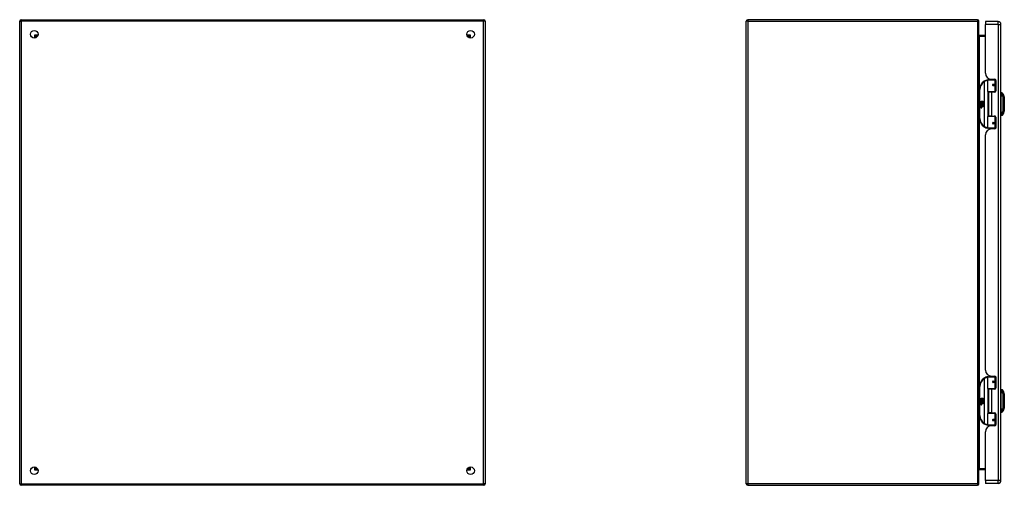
# Model space of a CAD drawing. Header units: inches. Extents: x 18 to 168, y 13 to 112.
# Tile 2 of 7: x 18 to 69, y 51 to 75. Entities that reach past the tile are written whole.
import ezdxf

# ---------------------------------------------------------------- set-up
doc = ezdxf.new("R2010")
doc.units = ezdxf.units.IN
doc.header["$MEASUREMENT"] = 0
doc.layers.add('Visible Edges(ANSI)', color=7, linetype='Continuous', lineweight=25)
doc.layers.add('Visible Tangent Edges(ANSI)', color=7, linetype='Continuous', lineweight=25)

msp = doc.modelspace()

# ---------------------------------------------------------------- linework, layer by layer
at = {"layer": 'Visible Edges(ANSI)'}
for p, q in [((18.31, 51.092), (18.31, 74.924)), ((18.394, 75.008), (42.226, 75.008)), ((42.31, 74.924), (42.31, 51.092)), ((55.771, 51.092), (55.771, 74.924)), ((67.687, 75.008), (55.855, 75.008)), ((67.771, 51.092), (67.771, 74.924)), ((68.105, 74.91), (68.105, 74.764)), ((68.759, 74.91), (68.105, 74.91)), ((68.105, 72.253), (68.105, 74.764)), ((68.905, 51.253), (68.905, 74.764)), ((19.217, 74.142), (19.207, 74.142)), ((41.413, 74.142), (41.403, 74.142)), ((68.105, 74.195), (67.802, 74.195)), ((19.176, 74.111), (19.176, 74.102)), ((41.444, 74.111), (41.444, 74.102)), ((68.226, 71.305), (68.226, 71.89)), ((68.245, 71.91), (68.575, 71.91)), ((68.35, 71.948), (68.35, 71.91)), ((68.417, 71.941), (68.583, 71.941)), ((68.476, 71.941), (68.476, 71.91)), ((68.493, 71.665), (68.493, 71.663)), ((68.498, 71.664), (68.493, 71.664)), ((68.585, 71.666), (68.498, 71.666)), ((68.498, 71.622), (68.585, 71.622)), ((68.5, 71.664), (68.5, 71.666)), ((68.501, 71.625), (68.501, 71.622)), ((68.634, 71.91), (68.575, 71.91)), ((68.585, 71.666), (68.642, 71.666)), ((68.642, 71.622), (68.585, 71.622)), ((68.634, 71.91), (68.635, 71.91)), ((68.642, 71.882), (68.642, 71.334)), ((67.801, 71.41), (67.801, 69.91)), ((68.579, 71.29), (68.241, 71.29)), ((68.413, 71.275), (68.26, 71.275)), ((68.26, 71.275), (68.26, 70.044)), ((68.318, 71.29), (68.318, 71.275)), ((68.583, 71.275), (68.413, 71.275)), ((68.509, 71.29), (68.509, 71.275)), ((68.579, 71.29), (68.622, 71.29)), ((68.921, 71.182), (68.921, 71.25)), ((68.921, 71.182), (68.921, 71.071)), ((69.013, 71.176), (69.075, 71.017)), ((67.841, 70.738), (67.889, 70.713)), ((67.887, 70.694), (67.841, 70.738)), ((67.855, 70.614), (67.883, 70.59)), ((67.855, 70.598), (67.855, 70.614)), ((67.875, 70.585), (67.855, 70.598)), ((67.855, 70.575), (67.875, 70.582)), ((67.855, 70.559), (67.855, 70.575)), ((67.883, 70.572), (67.855, 70.559)), ((67.867, 70.62), (67.858, 70.62)), ((67.873, 70.692), (67.887, 70.694)), ((67.917, 70.66), (67.873, 70.692)), ((67.875, 70.582), (67.875, 70.585)), ((67.879, 70.613), (67.879, 70.65)), ((67.883, 70.59), (67.91, 70.604)), ((67.91, 70.548), (67.883, 70.572)), ((67.888, 70.648), (67.888, 70.624)), ((67.889, 70.81), (67.921, 70.81)), ((67.889, 70.713), (67.889, 70.81)), ((67.91, 70.587), (67.891, 70.58)), ((67.891, 70.58), (67.891, 70.578)), ((67.891, 70.578), (67.91, 70.564)), ((67.892, 70.711), (67.921, 70.696)), ((67.921, 70.711), (67.892, 70.711)), ((67.895, 70.578), (67.913, 70.585)), ((67.994, 70.578), (67.895, 70.578)), ((67.902, 70.573), (67.994, 70.573)), ((67.913, 70.566), (67.902, 70.573)), ((67.905, 70.653), (67.917, 70.66)), ((67.91, 70.604), (67.91, 70.587)), ((67.921, 70.696), (67.911, 70.694)), ((67.911, 70.694), (67.939, 70.674)), ((67.943, 70.644), (67.913, 70.623)), ((67.913, 70.608), (67.992, 70.608)), ((67.913, 70.585), (67.913, 70.608)), ((67.913, 70.544), (67.913, 70.566)), ((67.921, 70.81), (67.921, 70.711)), ((67.925, 70.81), (67.957, 70.81)), ((67.925, 70.711), (67.925, 70.81)), ((67.957, 70.711), (67.925, 70.711)), ((67.939, 70.674), (67.993, 70.711)), ((67.992, 70.608), (67.943, 70.644)), ((67.957, 70.81), (67.957, 70.711)), ((67.961, 70.711), (67.961, 70.81)), ((67.961, 70.81), (67.994, 70.81)), ((67.993, 70.711), (67.961, 70.711)), ((67.994, 70.676), (67.967, 70.658)), ((67.967, 70.658), (67.994, 70.644)), ((67.994, 70.81), (67.994, 70.676)), ((67.994, 70.644), (67.994, 70.578)), ((67.994, 70.573), (67.994, 70.544)), ((68.921, 70.248), (68.921, 71.071)), ((67.855, 70.552), (67.91, 70.542)), ((67.855, 70.539), (67.855, 70.552)), ((67.878, 70.535), (67.855, 70.539)), ((67.855, 70.518), (67.89, 70.512)), ((67.855, 70.505), (67.855, 70.518)), ((67.878, 70.501), (67.855, 70.505)), ((67.855, 70.484), (67.89, 70.478)), ((67.855, 70.471), (67.855, 70.484)), ((67.89, 70.464), (67.855, 70.471)), ((67.9, 70.532), (67.9, 70.529)), ((67.91, 70.531), (67.9, 70.532)), ((67.907, 70.528), (67.913, 70.527)), ((67.91, 70.564), (67.91, 70.548)), ((67.91, 70.542), (67.91, 70.531)), ((67.994, 70.544), (67.913, 70.544)), ((67.913, 70.539), (67.994, 70.539)), ((67.913, 70.527), (67.913, 70.539)), ((67.994, 70.51), (67.914, 70.51)), ((67.994, 70.539), (67.994, 70.51)), ((68.921, 70.248), (68.921, 70.137)), ((68.921, 70.069), (68.921, 70.137)), ((69.075, 70.303), (69.013, 70.143)), ((68.226, 69.429), (68.226, 70.014)), ((68.241, 70.03), (68.579, 70.03)), ((68.413, 70.044), (68.26, 70.044)), ((68.318, 70.03), (68.318, 70.044)), ((68.413, 70.044), (68.583, 70.044)), ((68.493, 69.654), (68.493, 69.656)), ((68.493, 69.656), (68.498, 69.656)), ((68.585, 69.697), (68.498, 69.697)), ((68.498, 69.654), (68.585, 69.654)), ((68.5, 69.656), (68.5, 69.654)), ((68.501, 69.695), (68.501, 69.697)), ((68.509, 70.03), (68.509, 70.044)), ((68.622, 70.03), (68.579, 70.03)), ((68.585, 69.697), (68.642, 69.697)), ((68.642, 69.654), (68.585, 69.654)), ((68.642, 69.985), (68.642, 69.438)), ((68.105, 56.95), (68.105, 69.067)), ((68.575, 69.41), (68.245, 69.41)), ((68.35, 69.371), (68.35, 69.41)), ((68.583, 69.379), (68.417, 69.379)), ((68.476, 69.379), (68.476, 69.41)), ((68.575, 69.41), (68.634, 69.41)), ((68.635, 69.41), (68.634, 69.41)), ((68.226, 56.002), (68.226, 56.587)), ((68.245, 56.607), (68.575, 56.607)), ((68.35, 56.645), (68.35, 56.607)), ((68.417, 56.638), (68.583, 56.638)), ((68.476, 56.638), (68.476, 56.607)), ((68.493, 56.362), (68.493, 56.36)), ((68.498, 56.361), (68.493, 56.361)), ((68.585, 56.363), (68.498, 56.363)), ((68.5, 56.361), (68.5, 56.363)), ((68.634, 56.607), (68.575, 56.607)), ((68.585, 56.363), (68.642, 56.363)), ((68.634, 56.607), (68.635, 56.607)), ((68.642, 56.579), (68.642, 56.031)), ((67.801, 56.107), (67.801, 54.607)), ((68.579, 55.987), (68.241, 55.987)), ((68.413, 55.972), (68.26, 55.972)), ((68.26, 55.972), (68.26, 54.741)), ((68.318, 55.987), (68.318, 55.972)), ((68.583, 55.972), (68.413, 55.972)), ((68.498, 56.319), (68.585, 56.319)), ((68.501, 56.322), (68.501, 56.319)), ((68.509, 55.987), (68.509, 55.972)), ((68.579, 55.987), (68.622, 55.987)), ((68.642, 56.319), (68.585, 56.319)), ((68.921, 55.879), (68.921, 55.947)), ((68.921, 55.879), (68.921, 55.768)), ((69.013, 55.873), (69.075, 55.714)), ((67.841, 55.435), (67.889, 55.41)), ((67.887, 55.391), (67.841, 55.435)), ((67.873, 55.389), (67.887, 55.391)), ((67.917, 55.357), (67.873, 55.389)), ((67.879, 55.31), (67.879, 55.347)), ((67.888, 55.345), (67.888, 55.321)), ((67.889, 55.507), (67.921, 55.507)), ((67.889, 55.41), (67.889, 55.507)), ((67.892, 55.408), (67.921, 55.393)), ((67.921, 55.408), (67.892, 55.408)), ((67.905, 55.35), (67.917, 55.357)), ((67.921, 55.393), (67.911, 55.391)), ((67.911, 55.391), (67.939, 55.371)), ((67.943, 55.341), (67.913, 55.32)), ((67.921, 55.507), (67.921, 55.408)), ((67.925, 55.507), (67.957, 55.507)), ((67.925, 55.408), (67.925, 55.507)), ((67.957, 55.408), (67.925, 55.408)), ((67.939, 55.371), (67.993, 55.408)), ((67.992, 55.305), (67.943, 55.341)), ((67.957, 55.507), (67.957, 55.408)), ((67.961, 55.408), (67.961, 55.507)), ((67.961, 55.507), (67.994, 55.507)), ((67.993, 55.408), (67.961, 55.408)), ((67.994, 55.373), (67.967, 55.355)), ((67.967, 55.355), (67.994, 55.341)), ((67.994, 55.507), (67.994, 55.373)), ((67.994, 55.341), (67.994, 55.275)), ((68.921, 54.945), (68.921, 55.768)), ((67.855, 55.311), (67.883, 55.287)), ((67.855, 55.295), (67.855, 55.311)), ((67.875, 55.282), (67.855, 55.295)), ((67.855, 55.272), (67.875, 55.279)), ((67.855, 55.256), (67.855, 55.272)), ((67.883, 55.269), (67.855, 55.256)), ((67.855, 55.249), (67.91, 55.239)), ((67.855, 55.236), (67.855, 55.249)), ((67.878, 55.232), (67.855, 55.236)), ((67.855, 55.215), (67.89, 55.209)), ((67.855, 55.202), (67.855, 55.215)), ((67.878, 55.198), (67.855, 55.202)), ((67.855, 55.181), (67.89, 55.175)), ((67.855, 55.168), (67.855, 55.181)), ((67.89, 55.161), (67.855, 55.168)), ((67.867, 55.317), (67.858, 55.317)), ((67.875, 55.279), (67.875, 55.282)), ((67.883, 55.287), (67.91, 55.301)), ((67.91, 55.245), (67.883, 55.269)), ((67.91, 55.284), (67.891, 55.277)), ((67.891, 55.277), (67.891, 55.275)), ((67.891, 55.275), (67.91, 55.261)), ((67.895, 55.275), (67.913, 55.282)), ((67.994, 55.275), (67.895, 55.275)), ((67.9, 55.229), (67.9, 55.226)), ((67.91, 55.228), (67.9, 55.229)), ((67.902, 55.27), (67.994, 55.27)), ((67.913, 55.263), (67.902, 55.27)), ((67.907, 55.225), (67.913, 55.224)), ((67.91, 55.301), (67.91, 55.284)), ((67.91, 55.261), (67.91, 55.245)), ((67.91, 55.239), (67.91, 55.228)), ((67.913, 55.305), (67.992, 55.305)), ((67.913, 55.282), (67.913, 55.305)), ((67.913, 55.241), (67.913, 55.263)), ((67.994, 55.241), (67.913, 55.241)), ((67.913, 55.236), (67.994, 55.236)), ((67.913, 55.224), (67.913, 55.236)), ((67.994, 55.207), (67.914, 55.207)), ((67.994, 55.27), (67.994, 55.241)), ((67.994, 55.236), (67.994, 55.207)), ((68.921, 54.945), (68.921, 54.834)), ((68.921, 54.766), (68.921, 54.834)), ((69.075, 55), (69.013, 54.84)), ((68.226, 54.126), (68.226, 54.711)), ((68.241, 54.727), (68.579, 54.727)), ((68.413, 54.741), (68.26, 54.741)), ((68.318, 54.727), (68.318, 54.741)), ((68.413, 54.741), (68.583, 54.741)), ((68.493, 54.351), (68.493, 54.353)), ((68.493, 54.353), (68.498, 54.353)), ((68.585, 54.394), (68.498, 54.394)), ((68.498, 54.351), (68.585, 54.351)), ((68.5, 54.353), (68.5, 54.351)), ((68.501, 54.392), (68.501, 54.394)), ((68.509, 54.727), (68.509, 54.741)), ((68.622, 54.727), (68.579, 54.727)), ((68.585, 54.394), (68.642, 54.394)), ((68.642, 54.351), (68.585, 54.351)), ((68.642, 54.682), (68.642, 54.135)), ((68.575, 54.107), (68.245, 54.107)), ((68.35, 54.068), (68.35, 54.107)), ((68.583, 54.076), (68.417, 54.076)), ((68.476, 54.076), (68.476, 54.107)), ((68.575, 54.107), (68.634, 54.107)), ((68.635, 54.107), (68.634, 54.107)), ((68.105, 51.253), (68.105, 53.764)), ((19.176, 51.915), (19.176, 51.905)), ((19.207, 51.874), (19.217, 51.874)), ((41.403, 51.874), (41.413, 51.874)), ((41.444, 51.915), (41.444, 51.905)), ((67.802, 51.821), (68.105, 51.821)), ((42.226, 51.008), (18.394, 51.008)), ((55.855, 51.008), (67.687, 51.008)), ((68.105, 51.253), (68.105, 51.107)), ((68.759, 51.107), (68.105, 51.107))]:
    msp.add_line(p, q, dxfattribs=at)
at = {"layer": 'Visible Edges(ANSI)', "flags": 128}
for points in [[(68.233, 71.905), (68.232, 71.905), (68.232, 71.905), (68.232, 71.905), (68.232, 71.905), (68.231, 71.905), (68.231, 71.905), (68.231, 71.905), (68.231, 71.905), (68.23, 71.905), (68.23, 71.905), (68.23, 71.905), (68.23, 71.905), (68.229, 71.905), (68.229, 71.905), (68.229, 71.905), (68.229, 71.905), (68.228, 71.904), (68.228, 71.904), (68.228, 71.904), (68.228, 71.904), (68.227, 71.904), (68.227, 71.904), (68.227, 71.904), (68.227, 71.904)], [(68.498, 71.622), (68.495, 71.622), (68.493, 71.623), (68.49, 71.624), (68.487, 71.625), (68.485, 71.626), (68.483, 71.628), (68.481, 71.63), (68.479, 71.633), (68.478, 71.635), (68.477, 71.638), (68.476, 71.641), (68.476, 71.644), (68.476, 71.647), (68.477, 71.65), (68.478, 71.653), (68.479, 71.655), (68.481, 71.658), (68.483, 71.66), (68.485, 71.662), (68.487, 71.663), (68.49, 71.664), (68.493, 71.665), (68.495, 71.665), (68.498, 71.666)], [(68.545, 71.275), (68.548, 71.276), (68.551, 71.278), (68.554, 71.279), (68.557, 71.28), (68.56, 71.281), (68.563, 71.282), (68.566, 71.282), (68.569, 71.283), (68.572, 71.284), (68.575, 71.285), (68.578, 71.285), (68.582, 71.286), (68.585, 71.287), (68.588, 71.287), (68.591, 71.288), (68.594, 71.288), (68.597, 71.288), (68.6, 71.289), (68.603, 71.289), (68.606, 71.289), (68.61, 71.289), (68.613, 71.29), (68.616, 71.29), (68.619, 71.29)], [(69.076, 70.305), (69.076, 70.305), (69.076, 70.306), (69.076, 70.308), (69.076, 70.311), (69.076, 70.315), (69.076, 70.32), (69.076, 70.325), (69.076, 70.332), (69.076, 70.339), (69.076, 70.347), (69.076, 70.355), (69.076, 70.364), (69.076, 70.374), (69.076, 70.385), (69.076, 70.396), (69.076, 70.408), (69.076, 70.421), (69.076, 70.434), (69.076, 70.448), (69.076, 70.462), (69.076, 70.477), (69.076, 70.492), (69.076, 70.507), (69.076, 70.523), (69.076, 70.54), (69.076, 70.556), (69.076, 70.573), (69.076, 70.59), (69.076, 70.607), (69.076, 70.625), (69.076, 70.642), (69.076, 70.66), (69.076, 70.677), (69.076, 70.695), (69.076, 70.712), (69.076, 70.729), (69.076, 70.746), (69.076, 70.763), (69.076, 70.779), (69.076, 70.796), (69.076, 70.812), (69.076, 70.827), (69.076, 70.843), (69.076, 70.857), (69.076, 70.872), (69.076, 70.885), (69.076, 70.898), (69.076, 70.911), (69.076, 70.923), (69.076, 70.934), (69.076, 70.945), (69.076, 70.955), (69.076, 70.964), (69.076, 70.973), (69.076, 70.981), (69.076, 70.988), (69.076, 70.994), (69.076, 71), (69.076, 71.004), (69.076, 71.008), (69.076, 71.011), (69.076, 71.013), (69.076, 71.014), (69.076, 71.015)], [(68.498, 69.654), (68.495, 69.654), (68.493, 69.654), (68.49, 69.655), (68.487, 69.656), (68.485, 69.658), (68.483, 69.66), (68.481, 69.662), (68.479, 69.664), (68.478, 69.667), (68.477, 69.67), (68.476, 69.673), (68.476, 69.676), (68.476, 69.678), (68.477, 69.681), (68.478, 69.684), (68.479, 69.687), (68.481, 69.689), (68.483, 69.691), (68.485, 69.693), (68.487, 69.694), (68.49, 69.696), (68.493, 69.696), (68.495, 69.697), (68.498, 69.697)], [(68.619, 70.03), (68.616, 70.03), (68.613, 70.03), (68.61, 70.03), (68.606, 70.03), (68.603, 70.03), (68.6, 70.031), (68.597, 70.031), (68.594, 70.031), (68.591, 70.032), (68.588, 70.032), (68.585, 70.033), (68.582, 70.033), (68.578, 70.034), (68.575, 70.035), (68.572, 70.035), (68.569, 70.036), (68.566, 70.037), (68.563, 70.038), (68.56, 70.039), (68.557, 70.04), (68.554, 70.041), (68.551, 70.042), (68.548, 70.043), (68.545, 70.044)], [(68.227, 69.415), (68.227, 69.415), (68.227, 69.415), (68.227, 69.415), (68.228, 69.415), (68.228, 69.415), (68.228, 69.415), (68.228, 69.415), (68.229, 69.415), (68.229, 69.415), (68.229, 69.415), (68.229, 69.415), (68.23, 69.415), (68.23, 69.415), (68.23, 69.415), (68.23, 69.415), (68.231, 69.415), (68.231, 69.415), (68.231, 69.415), (68.231, 69.415), (68.232, 69.415), (68.232, 69.414), (68.232, 69.414), (68.232, 69.414), (68.233, 69.414)], [(68.233, 56.602), (68.232, 56.602), (68.232, 56.602), (68.232, 56.602), (68.232, 56.602), (68.231, 56.602), (68.231, 56.602), (68.231, 56.602), (68.231, 56.602), (68.23, 56.602), (68.23, 56.602), (68.23, 56.602), (68.23, 56.602), (68.229, 56.602), (68.229, 56.602), (68.229, 56.602), (68.229, 56.602), (68.228, 56.601), (68.228, 56.601), (68.228, 56.601), (68.228, 56.601), (68.227, 56.601), (68.227, 56.601), (68.227, 56.601), (68.227, 56.601)], [(68.498, 56.319), (68.495, 56.319), (68.493, 56.32), (68.49, 56.321), (68.487, 56.322), (68.485, 56.323), (68.483, 56.325), (68.481, 56.327), (68.479, 56.33), (68.478, 56.332), (68.477, 56.335), (68.476, 56.338), (68.476, 56.341), (68.476, 56.344), (68.477, 56.347), (68.478, 56.35), (68.479, 56.352), (68.481, 56.355), (68.483, 56.357), (68.485, 56.359), (68.487, 56.36), (68.49, 56.361), (68.493, 56.362), (68.495, 56.362), (68.498, 56.363)], [(68.545, 55.972), (68.548, 55.973), (68.551, 55.975), (68.554, 55.976), (68.557, 55.977), (68.56, 55.978), (68.563, 55.979), (68.566, 55.979), (68.569, 55.98), (68.572, 55.981), (68.575, 55.982), (68.578, 55.982), (68.582, 55.983), (68.585, 55.984), (68.588, 55.984), (68.591, 55.985), (68.594, 55.985), (68.597, 55.985), (68.6, 55.986), (68.603, 55.986), (68.606, 55.986), (68.61, 55.986), (68.613, 55.987), (68.616, 55.987), (68.619, 55.987)], [(69.076, 55.002), (69.076, 55.002), (69.076, 55.003), (69.076, 55.005), (69.076, 55.008), (69.076, 55.012), (69.076, 55.017), (69.076, 55.022), (69.076, 55.029), (69.076, 55.036), (69.076, 55.044), (69.076, 55.052), (69.076, 55.061), (69.076, 55.071), (69.076, 55.082), (69.076, 55.093), (69.076, 55.105), (69.076, 55.118), (69.076, 55.131), (69.076, 55.145), (69.076, 55.159), (69.076, 55.174), (69.076, 55.189), (69.076, 55.204), (69.076, 55.22), (69.076, 55.237), (69.076, 55.253), (69.076, 55.27), (69.076, 55.287), (69.076, 55.304), (69.076, 55.322), (69.076, 55.339), (69.076, 55.357), (69.076, 55.374), (69.076, 55.392), (69.076, 55.409), (69.076, 55.426), (69.076, 55.443), (69.076, 55.46), (69.076, 55.476), (69.076, 55.493), (69.076, 55.509), (69.076, 55.524), (69.076, 55.54), (69.076, 55.554), (69.076, 55.569), (69.076, 55.582), (69.076, 55.595), (69.076, 55.608), (69.076, 55.62), (69.076, 55.631), (69.076, 55.642), (69.076, 55.652), (69.076, 55.661), (69.076, 55.67), (69.076, 55.678), (69.076, 55.685), (69.076, 55.691), (69.076, 55.697), (69.076, 55.701), (69.076, 55.705), (69.076, 55.708), (69.076, 55.71), (69.076, 55.711), (69.076, 55.712)], [(68.498, 54.351), (68.495, 54.351), (68.493, 54.351), (68.49, 54.352), (68.487, 54.353), (68.485, 54.355), (68.483, 54.357), (68.481, 54.359), (68.479, 54.361), (68.478, 54.364), (68.477, 54.367), (68.476, 54.37), (68.476, 54.373), (68.476, 54.375), (68.477, 54.378), (68.478, 54.381), (68.479, 54.384), (68.481, 54.386), (68.483, 54.388), (68.485, 54.39), (68.487, 54.391), (68.49, 54.393), (68.493, 54.393), (68.495, 54.394), (68.498, 54.394)], [(68.619, 54.727), (68.616, 54.727), (68.613, 54.727), (68.61, 54.727), (68.606, 54.727), (68.603, 54.727), (68.6, 54.728), (68.597, 54.728), (68.594, 54.728), (68.591, 54.729), (68.588, 54.729), (68.585, 54.73), (68.582, 54.73), (68.578, 54.731), (68.575, 54.732), (68.572, 54.732), (68.569, 54.733), (68.566, 54.734), (68.563, 54.735), (68.56, 54.736), (68.557, 54.737), (68.554, 54.738), (68.551, 54.739), (68.548, 54.74), (68.545, 54.741)], [(68.227, 54.112), (68.227, 54.112), (68.227, 54.112), (68.227, 54.112), (68.228, 54.112), (68.228, 54.112), (68.228, 54.112), (68.228, 54.112), (68.229, 54.112), (68.229, 54.112), (68.229, 54.112), (68.229, 54.112), (68.23, 54.112), (68.23, 54.112), (68.23, 54.112), (68.23, 54.112), (68.231, 54.112), (68.231, 54.112), (68.231, 54.112), (68.231, 54.112), (68.232, 54.112), (68.232, 54.111), (68.232, 54.111), (68.232, 54.111), (68.233, 54.111)]]:
    msp.add_lwpolyline(points, dxfattribs=at)
at = {"layer": 'Visible Edges(ANSI)'}
for centre, radius in [((19.06, 74.258), 0.195), ((41.56, 74.258), 0.195), ((68.498, 71.644), 0.0197), ((68.498, 69.675), 0.0197), ((68.498, 56.341), 0.0197), ((68.498, 54.372), 0.0197), ((19.06, 51.758), 0.195), ((41.56, 51.758), 0.195)]:
    msp.add_circle(centre, radius, dxfattribs=at)
for centre, radius, start, end in [((18.394, 74.924), 0.084, 90, 180), ((42.226, 74.924), 0.084, 0, 90), ((55.855, 74.924), 0.084, 90, 180), ((67.687, 74.924), 0.084, 0, 90), ((68.759, 74.764), 0.146, 0, 90), ((19.207, 74.111), 0.031, 90, 180), ((41.413, 74.111), 0.031, 0, 90), ((67.802, 74.226), 0.031, 180, 270), ((68.417, 72.253), 0.312, 180, 270), ((68.301, 71.41), 0.5, 122.2377, 180), ((68.301, 71.41), 0.5, 98.5081, 122.2377), ((68.245, 71.89), 0.0197, 90, 180), ((68.498, 71.644), 0.0217, 279.147, 90), ((68.583, 71.882), 0.0591, 0, 90), ((68.241, 71.305), 0.0157, 180, 270), ((68.583, 71.334), 0.0591, 270, 0), ((68.929, 71.191), 0.0394, 101.537, 126.8699), ((68.903, 71.134), 0.118, 21.2505, 81.3991), ((67.916, 70.638), 0.0607, 171.5605, 197.3343), ((67.875, 70.644), 0.0197, 86.5646, 171.5605), ((67.895, 70.632), 0.0307, 154.6784, 202.5609), ((67.876, 70.641), 0.0096, 73.5261, 154.6784), ((67.874, 70.624), 0.0398, 44.1684, 86.5646), ((67.89, 70.639), 0.0282, 246.1555, 293.8445), ((67.886, 70.632), 0.0168, 19.3797, 82.9975), ((67.893, 70.633), 0.00955, 241.4547, 321.1652), ((67.891, 70.634), 0.0109, 321.1652, 19.3797), ((67.896, 70.627), 0.0152, 293.8445, 355.0802), ((67.881, 70.631), 0.0299, 350.4085, 44.1684), ((67.881, 70.631), 0.033, 347.079, 43.1785), ((69.071, 71.015), 0.00492, 0.2088, 21.2505), ((67.87, 70.489), 0.0465, 57.5992, 80), ((67.87, 70.455), 0.0465, 58.5584, 80.8257), ((67.892, 70.524), 0.0123, 260, 293.5571), ((67.892, 70.49), 0.0123, 259.9922, 293.5487), ((67.895, 70.493), 0.0288, 259, 288.4748), ((67.888, 70.517), 0.0126, 6.03, 57.5992), ((67.888, 70.484), 0.0126, 6.1027, 57.6083), ((67.894, 70.518), 0.006, 293.5571, 6.03), ((67.894, 70.484), 0.006, 293.5487, 6.1027), ((67.896, 70.526), 0.0288, 273.6169, 286.9928), ((67.887, 70.475), 0.0246, 359.6788, 63.9508), ((67.887, 70.508), 0.024, 359.4776, 57.4114), ((67.901, 70.508), 0.0101, 286.9928, 359.4776), ((67.901, 70.475), 0.0105, 288.4748, 359.6788), ((67.89, 70.51), 0.024, 358.7952, 46.5849), ((68.929, 70.128), 0.0394, 233.1301, 258.463), ((68.903, 70.186), 0.118, 278.6009, 338.7495), ((69.071, 70.305), 0.00492, 338.7495, 359.7912), ((68.301, 69.91), 0.5, 180, 237.7623), ((68.241, 70.014), 0.0157, 90, 180), ((68.498, 69.675), 0.0217, 270, 80.853), ((68.583, 69.985), 0.0591, 0, 90), ((68.301, 69.91), 0.5, 237.7623, 261.4919), ((68.417, 69.067), 0.312, 90, 180), ((68.245, 69.429), 0.0197, 180, 270), ((68.583, 69.438), 0.0591, 270, 0), ((68.417, 56.95), 0.312, 180, 270), ((68.301, 56.107), 0.5, 122.2377, 180), ((68.301, 56.107), 0.5, 98.5081, 122.2377), ((68.245, 56.587), 0.0197, 90, 180), ((68.498, 56.341), 0.0217, 279.147, 90), ((68.583, 56.579), 0.0591, 0, 90), ((68.241, 56.002), 0.0157, 180, 270), ((68.583, 56.031), 0.0591, 270, 0), ((68.929, 55.888), 0.0394, 101.537, 126.8699), ((68.903, 55.831), 0.118, 21.2505, 81.3991), ((67.916, 55.335), 0.0607, 171.5605, 197.3343), ((67.875, 55.341), 0.0197, 86.5646, 171.5605), ((67.895, 55.329), 0.0307, 154.6784, 202.5609), ((67.876, 55.338), 0.0096, 73.5261, 154.6784), ((67.874, 55.321), 0.0398, 44.1684, 86.5646), ((67.886, 55.329), 0.0168, 19.3797, 82.9975), ((67.881, 55.328), 0.0299, 350.4085, 44.1684), ((67.881, 55.328), 0.033, 347.079, 43.1785), ((69.071, 55.712), 0.00492, 0.2088, 21.2505), ((67.87, 55.186), 0.0465, 57.5992, 80), ((67.87, 55.152), 0.0465, 58.5584, 80.8257), ((67.89, 55.336), 0.0282, 246.1555, 293.8445), ((67.893, 55.33), 0.00955, 241.4547, 321.1652), ((67.892, 55.221), 0.0123, 260, 293.5571), ((67.892, 55.187), 0.0123, 259.9922, 293.5487), ((67.895, 55.19), 0.0288, 259, 288.4748), ((67.888, 55.214), 0.0126, 6.03, 57.5992), ((67.888, 55.181), 0.0126, 6.1027, 57.6083), ((67.894, 55.215), 0.006, 293.5571, 6.03), ((67.894, 55.181), 0.006, 293.5487, 6.1027), ((67.896, 55.223), 0.0288, 273.6169, 286.9928), ((67.887, 55.172), 0.0246, 359.6788, 63.9508), ((67.891, 55.331), 0.0109, 321.1652, 19.3797), ((67.887, 55.205), 0.024, 359.4776, 57.4114), ((67.896, 55.324), 0.0152, 293.8445, 355.0802), ((67.901, 55.205), 0.0101, 286.9928, 359.4776), ((67.901, 55.172), 0.0105, 288.4748, 359.6788), ((67.89, 55.207), 0.024, 358.7952, 46.5849), ((68.903, 54.883), 0.118, 278.6009, 338.7495), ((69.071, 55.002), 0.00492, 338.7495, 359.7912), ((68.301, 54.607), 0.5, 180, 237.7623), ((68.241, 54.711), 0.0157, 90, 180), ((68.498, 54.372), 0.0217, 270, 80.853), ((68.583, 54.682), 0.0591, 0, 90), ((68.929, 54.825), 0.0394, 233.1301, 258.463), ((68.301, 54.607), 0.5, 237.7623, 261.4919), ((68.417, 53.764), 0.312, 90, 180), ((68.245, 54.126), 0.0197, 180, 270), ((68.583, 54.135), 0.0591, 270, 0), ((19.207, 51.905), 0.031, 180, 270), ((41.413, 51.905), 0.031, 270, 0), ((67.802, 51.79), 0.031, 90, 180), ((18.394, 51.092), 0.084, 180, 270), ((42.226, 51.092), 0.084, 270, 0), ((55.855, 51.092), 0.084, 180, 270), ((67.687, 51.092), 0.084, 270, 0), ((68.759, 51.253), 0.146, 270, 0)]:
    msp.add_arc(centre, radius, start, end, dxfattribs=at)
at = {"layer": 'Visible Tangent Edges(ANSI)'}
for p, q in [((18.31, 74.924), (18.394, 74.924)), ((18.394, 75.008), (18.394, 74.924)), ((42.226, 74.924), (18.394, 74.924)), ((18.394, 74.924), (18.394, 51.092)), ((42.226, 75.008), (42.226, 74.924)), ((42.31, 74.924), (42.226, 74.924)), ((42.226, 51.092), (42.226, 74.924)), ((55.855, 74.924), (55.771, 74.924)), ((55.855, 75.008), (55.855, 74.924)), ((55.855, 74.924), (67.687, 74.924)), ((55.855, 74.924), (55.855, 51.092)), ((67.687, 75.008), (67.687, 74.924)), ((67.687, 74.924), (67.687, 51.092)), ((67.771, 74.924), (67.687, 74.924)), ((68.759, 74.764), (68.105, 74.764)), ((68.759, 74.764), (68.759, 74.91)), ((68.759, 74.764), (68.759, 51.253)), ((68.759, 74.764), (68.905, 74.764)), ((19.092, 74.226), (19.207, 74.142)), ((19.176, 74.111), (19.092, 74.226)), ((19.092, 74.226), (19.252, 74.226)), ((19.092, 74.066), (19.092, 74.226)), ((41.368, 74.226), (41.528, 74.226)), ((41.413, 74.142), (41.528, 74.226)), ((41.528, 74.226), (41.444, 74.111)), ((41.528, 74.226), (41.528, 74.066)), ((67.802, 74.195), (67.802, 74.164)), ((67.802, 74.164), (68.105, 74.164)), ((67.802, 71.441), (67.802, 74.164)), ((68.034, 71.833), (68.044, 71.816)), ((68.044, 71.816), (68.044, 69.503)), ((68.044, 71.816), (68.048, 71.816)), ((68.048, 69.503), (68.048, 71.816)), ((68.594, 71.89), (68.226, 71.89)), ((68.502, 71.675), (68.594, 71.675)), ((68.594, 71.612), (68.502, 71.612)), ((68.594, 71.89), (68.642, 71.89)), ((68.594, 71.89), (68.594, 71.675)), ((68.642, 71.675), (68.594, 71.675)), ((68.594, 71.612), (68.594, 71.305)), ((68.594, 71.612), (68.642, 71.612)), ((68.618, 71.929), (68.618, 71.91)), ((67.801, 71.41), (67.82, 71.41)), ((67.82, 69.91), (67.82, 71.41)), ((68.226, 71.305), (68.594, 71.305)), ((68.233, 71.292), (68.233, 70.028)), ((68.413, 71.275), (68.413, 70.044)), ((68.635, 71.305), (68.594, 71.305)), ((68.618, 71.29), (68.618, 71.287)), ((67.82, 69.91), (67.801, 69.91)), ((67.802, 56.138), (67.802, 69.878)), ((68.594, 70.014), (68.226, 70.014)), ((68.502, 69.707), (68.594, 69.707)), ((68.594, 69.644), (68.502, 69.644)), ((68.594, 70.014), (68.635, 70.014)), ((68.594, 70.014), (68.594, 69.707)), ((68.642, 69.707), (68.594, 69.707)), ((68.594, 69.644), (68.594, 69.429)), ((68.594, 69.644), (68.642, 69.644)), ((68.618, 70.033), (68.618, 70.03)), ((68.044, 69.503), (68.034, 69.487)), ((68.048, 69.503), (68.044, 69.503)), ((68.226, 69.429), (68.594, 69.429)), ((68.642, 69.429), (68.594, 69.429)), ((68.618, 69.41), (68.618, 69.39)), ((68.034, 56.53), (68.044, 56.513)), ((68.044, 56.513), (68.044, 54.2)), ((68.044, 56.513), (68.048, 56.513)), ((68.048, 54.2), (68.048, 56.513)), ((68.594, 56.587), (68.226, 56.587)), ((68.502, 56.372), (68.594, 56.372)), ((68.594, 56.587), (68.642, 56.587)), ((68.594, 56.587), (68.594, 56.372)), ((68.642, 56.372), (68.594, 56.372)), ((68.618, 56.626), (68.618, 56.607)), ((67.801, 56.107), (67.82, 56.107)), ((67.82, 54.607), (67.82, 56.107)), ((68.226, 56.002), (68.594, 56.002)), ((68.233, 55.989), (68.233, 54.725)), ((68.413, 55.972), (68.413, 54.741)), ((68.594, 56.309), (68.502, 56.309)), ((68.594, 56.309), (68.594, 56.002)), ((68.594, 56.309), (68.642, 56.309)), ((68.635, 56.002), (68.594, 56.002)), ((68.618, 55.987), (68.618, 55.984)), ((67.82, 54.607), (67.801, 54.607)), ((67.802, 51.852), (67.802, 54.575)), ((68.594, 54.711), (68.226, 54.711)), ((68.502, 54.404), (68.594, 54.404)), ((68.594, 54.341), (68.502, 54.341)), ((68.594, 54.711), (68.635, 54.711)), ((68.594, 54.711), (68.594, 54.404)), ((68.642, 54.404), (68.594, 54.404)), ((68.594, 54.341), (68.594, 54.126)), ((68.594, 54.341), (68.642, 54.341)), ((68.618, 54.73), (68.618, 54.727)), ((68.044, 54.2), (68.034, 54.184)), ((68.048, 54.2), (68.044, 54.2)), ((68.226, 54.126), (68.594, 54.126)), ((68.642, 54.126), (68.594, 54.126)), ((68.618, 54.107), (68.618, 54.087)), ((19.092, 51.79), (19.092, 51.951)), ((19.092, 51.79), (19.176, 51.905)), ((19.207, 51.874), (19.092, 51.79)), ((19.252, 51.79), (19.092, 51.79)), ((41.528, 51.79), (41.368, 51.79)), ((41.528, 51.79), (41.413, 51.874)), ((41.444, 51.905), (41.528, 51.79)), ((41.528, 51.951), (41.528, 51.79)), ((68.105, 51.852), (67.802, 51.852)), ((67.802, 51.821), (67.802, 51.852)), ((18.31, 51.092), (18.394, 51.092)), ((18.394, 51.008), (18.394, 51.092)), ((18.394, 51.092), (42.226, 51.092)), ((42.31, 51.092), (42.226, 51.092)), ((42.226, 51.008), (42.226, 51.092)), ((55.855, 51.092), (55.771, 51.092)), ((67.687, 51.092), (55.855, 51.092)), ((55.855, 51.092), (55.855, 51.008)), ((67.687, 51.092), (67.687, 51.008)), ((67.687, 51.092), (67.771, 51.092)), ((68.759, 51.253), (68.105, 51.253)), ((68.905, 51.253), (68.759, 51.253)), ((68.759, 51.107), (68.759, 51.253))]:
    msp.add_line(p, q, dxfattribs=at)
at = {"layer": 'Visible Tangent Edges(ANSI)', "flags": 128}
for points in [[(68.502, 71.675), (68.498, 71.675), (68.494, 71.675), (68.49, 71.673), (68.487, 71.672), (68.483, 71.669), (68.48, 71.667), (68.477, 71.664), (68.474, 71.66), (68.472, 71.657), (68.47, 71.652), (68.47, 71.648), (68.469, 71.644), (68.47, 71.64), (68.471, 71.635), (68.472, 71.631), (68.474, 71.628), (68.477, 71.624), (68.48, 71.621), (68.483, 71.618), (68.487, 71.616), (68.49, 71.615), (68.494, 71.613), (68.498, 71.613), (68.502, 71.612)], [(68.619, 71.29), (68.614, 71.29), (68.61, 71.29), (68.605, 71.289), (68.6, 71.289), (68.596, 71.289), (68.591, 71.289), (68.586, 71.289), (68.582, 71.288), (68.577, 71.288), (68.572, 71.287), (68.568, 71.287), (68.563, 71.286), (68.558, 71.286), (68.554, 71.285), (68.549, 71.284), (68.545, 71.284), (68.54, 71.283), (68.535, 71.282), (68.531, 71.281), (68.526, 71.28), (68.522, 71.279), (68.517, 71.278), (68.513, 71.277), (68.509, 71.276)], [(69.015, 71.1), (69.015, 71.108), (69.015, 71.113), (69.015, 71.119), (69.015, 71.124), (69.014, 71.129), (69.014, 71.134), (69.014, 71.138), (69.014, 71.142), (69.014, 71.146), (69.014, 71.15), (69.014, 71.154), (69.014, 71.157), (69.014, 71.16), (69.014, 71.163), (69.014, 71.165), (69.014, 71.168), (69.014, 71.17), (69.013, 71.171), (69.013, 71.173), (69.013, 71.174), (69.013, 71.175), (69.013, 71.176), (69.013, 71.176), (69.013, 71.176)], [(69.015, 71.048), (69.015, 71.051), (69.015, 71.054), (69.015, 71.057), (69.015, 71.059), (69.015, 71.062), (69.015, 71.064), (69.015, 71.067), (69.015, 71.069), (69.015, 71.072), (69.015, 71.074), (69.015, 71.076), (69.015, 71.078), (69.015, 71.081), (69.015, 71.083), (69.015, 71.085), (69.015, 71.087), (69.015, 71.089), (69.015, 71.09), (69.015, 71.092), (69.015, 71.094), (69.015, 71.095), (69.015, 71.097), (69.015, 71.098), (69.015, 71.1)], [(69.015, 70.271), (69.015, 70.305), (69.015, 70.336), (69.014, 70.367), (69.014, 70.399), (69.014, 70.431), (69.014, 70.463), (69.014, 70.495), (69.014, 70.528), (69.013, 70.561), (69.013, 70.594), (69.013, 70.627), (69.013, 70.66), (69.013, 70.693), (69.013, 70.726), (69.013, 70.758), (69.014, 70.791), (69.014, 70.824), (69.014, 70.856), (69.014, 70.889), (69.014, 70.921), (69.014, 70.952), (69.015, 70.984), (69.015, 71.015), (69.015, 71.048)], [(69.075, 71.017), (69.075, 71.016), (69.075, 71.016), (69.075, 71.015), (69.075, 71.014), (69.075, 71.013), (69.075, 71.011), (69.075, 71.009), (69.075, 71.007), (69.075, 71.005), (69.075, 71.002), (69.076, 70.999), (69.076, 70.995), (69.076, 70.992), (69.076, 70.988), (69.076, 70.984), (69.076, 70.979), (69.076, 70.974), (69.076, 70.969), (69.076, 70.964), (69.076, 70.959), (69.076, 70.953), (69.076, 70.947), (69.076, 70.941), (69.076, 70.934)], [(69.076, 70.887), (69.076, 70.871), (69.076, 70.854), (69.076, 70.837), (69.076, 70.819), (69.076, 70.8), (69.076, 70.781), (69.075, 70.761), (69.075, 70.741), (69.075, 70.721), (69.075, 70.701), (69.075, 70.68), (69.075, 70.66), (69.075, 70.639), (69.075, 70.618), (69.075, 70.598), (69.075, 70.578), (69.075, 70.558), (69.076, 70.539), (69.076, 70.519), (69.076, 70.501), (69.076, 70.483), (69.076, 70.465), (69.076, 70.448), (69.076, 70.432)], [(69.076, 70.934), (69.076, 70.933), (69.076, 70.931), (69.076, 70.929), (69.076, 70.927), (69.076, 70.925), (69.076, 70.923), (69.076, 70.922), (69.076, 70.92), (69.076, 70.918), (69.076, 70.916), (69.076, 70.914), (69.076, 70.912), (69.076, 70.91), (69.076, 70.908), (69.076, 70.906), (69.076, 70.904), (69.076, 70.902), (69.076, 70.9), (69.076, 70.898), (69.076, 70.896), (69.076, 70.894), (69.076, 70.892), (69.076, 70.889), (69.076, 70.887)], [(69.013, 70.143), (69.013, 70.143), (69.013, 70.144), (69.013, 70.144), (69.013, 70.145), (69.013, 70.147), (69.013, 70.148), (69.014, 70.15), (69.014, 70.152), (69.014, 70.154), (69.014, 70.157), (69.014, 70.159), (69.014, 70.162), (69.014, 70.166), (69.014, 70.169), (69.014, 70.173), (69.014, 70.177), (69.014, 70.181), (69.014, 70.186), (69.014, 70.191), (69.015, 70.196), (69.015, 70.201), (69.015, 70.206), (69.015, 70.212), (69.015, 70.22)], [(69.015, 70.22), (69.015, 70.221), (69.015, 70.223), (69.015, 70.224), (69.015, 70.226), (69.015, 70.227), (69.015, 70.229), (69.015, 70.231), (69.015, 70.233), (69.015, 70.235), (69.015, 70.237), (69.015, 70.239), (69.015, 70.241), (69.015, 70.243), (69.015, 70.245), (69.015, 70.248), (69.015, 70.25), (69.015, 70.253), (69.015, 70.255), (69.015, 70.258), (69.015, 70.26), (69.015, 70.263), (69.015, 70.266), (69.015, 70.268), (69.015, 70.271)], [(69.076, 70.385), (69.076, 70.379), (69.076, 70.372), (69.076, 70.367), (69.076, 70.361), (69.076, 70.355), (69.076, 70.35), (69.076, 70.345), (69.076, 70.34), (69.076, 70.336), (69.076, 70.332), (69.076, 70.328), (69.076, 70.324), (69.076, 70.321), (69.075, 70.318), (69.075, 70.315), (69.075, 70.312), (69.075, 70.31), (69.075, 70.308), (69.075, 70.307), (69.075, 70.305), (69.075, 70.304), (69.075, 70.303), (69.075, 70.303), (69.075, 70.303)], [(69.076, 70.432), (69.076, 70.43), (69.076, 70.428), (69.076, 70.426), (69.076, 70.424), (69.076, 70.422), (69.076, 70.42), (69.076, 70.418), (69.076, 70.416), (69.076, 70.414), (69.076, 70.412), (69.076, 70.41), (69.076, 70.408), (69.076, 70.406), (69.076, 70.404), (69.076, 70.402), (69.076, 70.4), (69.076, 70.398), (69.076, 70.396), (69.076, 70.394), (69.076, 70.392), (69.076, 70.391), (69.076, 70.389), (69.076, 70.387), (69.076, 70.385)], [(68.502, 69.707), (68.498, 69.707), (68.494, 69.706), (68.49, 69.705), (68.487, 69.703), (68.483, 69.701), (68.48, 69.698), (68.477, 69.695), (68.474, 69.692), (68.472, 69.688), (68.471, 69.684), (68.47, 69.68), (68.469, 69.676), (68.47, 69.671), (68.471, 69.667), (68.472, 69.663), (68.474, 69.659), (68.477, 69.656), (68.48, 69.653), (68.483, 69.65), (68.487, 69.648), (68.49, 69.646), (68.494, 69.645), (68.498, 69.644), (68.502, 69.644)], [(68.509, 70.043), (68.513, 70.042), (68.517, 70.041), (68.522, 70.04), (68.526, 70.039), (68.531, 70.038), (68.535, 70.037), (68.54, 70.037), (68.545, 70.036), (68.549, 70.035), (68.554, 70.034), (68.558, 70.034), (68.563, 70.033), (68.568, 70.033), (68.572, 70.032), (68.577, 70.032), (68.582, 70.031), (68.586, 70.031), (68.591, 70.031), (68.596, 70.03), (68.6, 70.03), (68.605, 70.03), (68.61, 70.03), (68.614, 70.03), (68.619, 70.03)], [(68.502, 56.372), (68.498, 56.372), (68.494, 56.372), (68.49, 56.37), (68.487, 56.369), (68.483, 56.366), (68.48, 56.364), (68.477, 56.361), (68.474, 56.357), (68.472, 56.354), (68.47, 56.349), (68.47, 56.345), (68.469, 56.341), (68.47, 56.337), (68.471, 56.332), (68.472, 56.328), (68.474, 56.325), (68.477, 56.321), (68.48, 56.318), (68.483, 56.315), (68.487, 56.313), (68.49, 56.312), (68.494, 56.31), (68.498, 56.31), (68.502, 56.309)], [(68.619, 55.987), (68.614, 55.987), (68.61, 55.987), (68.605, 55.986), (68.6, 55.986), (68.596, 55.986), (68.591, 55.986), (68.586, 55.986), (68.582, 55.985), (68.577, 55.985), (68.572, 55.984), (68.568, 55.984), (68.563, 55.983), (68.558, 55.983), (68.554, 55.982), (68.549, 55.981), (68.545, 55.981), (68.54, 55.98), (68.535, 55.979), (68.531, 55.978), (68.526, 55.977), (68.522, 55.976), (68.517, 55.975), (68.513, 55.974), (68.509, 55.973)], [(69.015, 55.797), (69.015, 55.805), (69.015, 55.81), (69.015, 55.816), (69.015, 55.821), (69.014, 55.826), (69.014, 55.831), (69.014, 55.835), (69.014, 55.839), (69.014, 55.843), (69.014, 55.847), (69.014, 55.851), (69.014, 55.854), (69.014, 55.857), (69.014, 55.86), (69.014, 55.862), (69.014, 55.865), (69.014, 55.867), (69.013, 55.868), (69.013, 55.87), (69.013, 55.871), (69.013, 55.872), (69.013, 55.873), (69.013, 55.873), (69.013, 55.873)], [(69.015, 54.968), (69.015, 55.002), (69.015, 55.033), (69.014, 55.064), (69.014, 55.096), (69.014, 55.128), (69.014, 55.16), (69.014, 55.192), (69.014, 55.225), (69.013, 55.258), (69.013, 55.291), (69.013, 55.324), (69.013, 55.357), (69.013, 55.39), (69.013, 55.423), (69.013, 55.455), (69.014, 55.488), (69.014, 55.521), (69.014, 55.553), (69.014, 55.586), (69.014, 55.618), (69.014, 55.649), (69.015, 55.681), (69.015, 55.712), (69.015, 55.745)], [(69.015, 55.745), (69.015, 55.748), (69.015, 55.751), (69.015, 55.754), (69.015, 55.756), (69.015, 55.759), (69.015, 55.761), (69.015, 55.764), (69.015, 55.766), (69.015, 55.769), (69.015, 55.771), (69.015, 55.773), (69.015, 55.775), (69.015, 55.778), (69.015, 55.78), (69.015, 55.782), (69.015, 55.784), (69.015, 55.786), (69.015, 55.787), (69.015, 55.789), (69.015, 55.791), (69.015, 55.792), (69.015, 55.794), (69.015, 55.795), (69.015, 55.797)], [(69.075, 55.714), (69.075, 55.713), (69.075, 55.713), (69.075, 55.712), (69.075, 55.711), (69.075, 55.71), (69.075, 55.708), (69.075, 55.706), (69.075, 55.704), (69.075, 55.702), (69.075, 55.699), (69.076, 55.696), (69.076, 55.692), (69.076, 55.689), (69.076, 55.685), (69.076, 55.681), (69.076, 55.676), (69.076, 55.671), (69.076, 55.666), (69.076, 55.661), (69.076, 55.656), (69.076, 55.65), (69.076, 55.644), (69.076, 55.638), (69.076, 55.631)], [(69.076, 55.584), (69.076, 55.568), (69.076, 55.551), (69.076, 55.534), (69.076, 55.516), (69.076, 55.497), (69.076, 55.478), (69.075, 55.458), (69.075, 55.438), (69.075, 55.418), (69.075, 55.398), (69.075, 55.377), (69.075, 55.357), (69.075, 55.336), (69.075, 55.315), (69.075, 55.295), (69.075, 55.275), (69.075, 55.255), (69.076, 55.236), (69.076, 55.216), (69.076, 55.198), (69.076, 55.18), (69.076, 55.162), (69.076, 55.145), (69.076, 55.129)], [(69.076, 55.631), (69.076, 55.63), (69.076, 55.628), (69.076, 55.626), (69.076, 55.624), (69.076, 55.622), (69.076, 55.62), (69.076, 55.619), (69.076, 55.617), (69.076, 55.615), (69.076, 55.613), (69.076, 55.611), (69.076, 55.609), (69.076, 55.607), (69.076, 55.605), (69.076, 55.603), (69.076, 55.601), (69.076, 55.599), (69.076, 55.597), (69.076, 55.595), (69.076, 55.593), (69.076, 55.591), (69.076, 55.589), (69.076, 55.586), (69.076, 55.584)], [(69.013, 54.84), (69.013, 54.84), (69.013, 54.841), (69.013, 54.841), (69.013, 54.842), (69.013, 54.844), (69.013, 54.845), (69.014, 54.847), (69.014, 54.849), (69.014, 54.851), (69.014, 54.854), (69.014, 54.856), (69.014, 54.859), (69.014, 54.863), (69.014, 54.866), (69.014, 54.87), (69.014, 54.874), (69.014, 54.878), (69.014, 54.883), (69.014, 54.888), (69.015, 54.893), (69.015, 54.898), (69.015, 54.903), (69.015, 54.909), (69.015, 54.917)], [(69.015, 54.917), (69.015, 54.918), (69.015, 54.92), (69.015, 54.921), (69.015, 54.923), (69.015, 54.924), (69.015, 54.926), (69.015, 54.928), (69.015, 54.93), (69.015, 54.932), (69.015, 54.934), (69.015, 54.936), (69.015, 54.938), (69.015, 54.94), (69.015, 54.942), (69.015, 54.945), (69.015, 54.947), (69.015, 54.95), (69.015, 54.952), (69.015, 54.955), (69.015, 54.957), (69.015, 54.96), (69.015, 54.963), (69.015, 54.965), (69.015, 54.968)], [(69.076, 55.082), (69.076, 55.076), (69.076, 55.069), (69.076, 55.064), (69.076, 55.058), (69.076, 55.052), (69.076, 55.047), (69.076, 55.042), (69.076, 55.037), (69.076, 55.033), (69.076, 55.029), (69.076, 55.025), (69.076, 55.021), (69.076, 55.018), (69.075, 55.015), (69.075, 55.012), (69.075, 55.009), (69.075, 55.007), (69.075, 55.005), (69.075, 55.004), (69.075, 55.002), (69.075, 55.001), (69.075, 55), (69.075, 55), (69.075, 55)], [(69.076, 55.129), (69.076, 55.127), (69.076, 55.125), (69.076, 55.123), (69.076, 55.121), (69.076, 55.119), (69.076, 55.117), (69.076, 55.115), (69.076, 55.113), (69.076, 55.111), (69.076, 55.109), (69.076, 55.107), (69.076, 55.105), (69.076, 55.103), (69.076, 55.101), (69.076, 55.099), (69.076, 55.097), (69.076, 55.095), (69.076, 55.093), (69.076, 55.091), (69.076, 55.089), (69.076, 55.088), (69.076, 55.086), (69.076, 55.084), (69.076, 55.082)], [(68.502, 54.404), (68.498, 54.404), (68.494, 54.403), (68.49, 54.402), (68.487, 54.4), (68.483, 54.398), (68.48, 54.395), (68.477, 54.392), (68.474, 54.389), (68.472, 54.385), (68.471, 54.381), (68.47, 54.377), (68.469, 54.373), (68.47, 54.368), (68.471, 54.364), (68.472, 54.36), (68.474, 54.356), (68.477, 54.353), (68.48, 54.35), (68.483, 54.347), (68.487, 54.345), (68.49, 54.343), (68.494, 54.342), (68.498, 54.341), (68.502, 54.341)], [(68.509, 54.74), (68.513, 54.739), (68.517, 54.738), (68.522, 54.737), (68.526, 54.736), (68.531, 54.735), (68.535, 54.734), (68.54, 54.734), (68.545, 54.733), (68.549, 54.732), (68.554, 54.731), (68.558, 54.731), (68.563, 54.73), (68.568, 54.73), (68.572, 54.729), (68.577, 54.729), (68.582, 54.728), (68.586, 54.728), (68.591, 54.728), (68.596, 54.727), (68.6, 54.727), (68.605, 54.727), (68.61, 54.727), (68.614, 54.727), (68.619, 54.727)]]:
    msp.add_lwpolyline(points, dxfattribs=at)
at = {"layer": 'Visible Tangent Edges(ANSI)'}
for centre, start, end in [((68.301, 71.41), 122.2377, 180), ((68.304, 71.41), 99.4349, 122.2377), ((68.301, 69.91), 180, 237.7623), ((68.304, 69.91), 237.7623, 260.5651), ((68.301, 56.107), 122.2377, 180), ((68.304, 56.107), 99.4349, 122.2377), ((68.301, 54.607), 180, 237.7623), ((68.304, 54.607), 237.7623, 260.5651)]:
    msp.add_arc(centre, 0.48, start, end, dxfattribs=at)
for centre, major_axis, ratio, start_param, end_param in [((67.802, 74.226), (0, -0.062), 0.5, 4.712389, 6.283185), ((68.044, 71.816), (-0.0105, 0.0167), 0.161367, 4.610972, 6.283185), ((68.23, 71.885), (-0.0029, 0.0195), 0.187781, 5.698095, 6.283185), ((68.498, 71.675), (0, -0.00984), 0.476565, 0, 1.570796), ((68.498, 71.612), (0, 0.00984), 0.476565, 4.712389, 6.283185), ((68.575, 71.89), (0, 0.0197), 0.965926, 4.712389, 6.283185), ((68.585, 71.675), (0, -0.00984), 0.965926, 0, 1.570796), ((68.585, 71.612), (0, 0.00984), 0.965926, 4.712389, 6.283185), ((68.634, 71.89), (0, 0.0197), 0.965926, 6.20384, 6.283185), ((68.579, 71.305), (0, -0.0157), 0.965926, 0, 1.570796), ((68.901, 71.072), (0.117, -0.016), 0.948273, 0.391156, 1.528426), ((68.901, 71.034), (0.118, 0.005), 0.314585, 0.249322, 1.386592), ((68.901, 70.285), (0.118, -0.005), 0.314585, 4.896593, 6.033863), ((68.901, 70.247), (0.117, 0.016), 0.948273, 4.754759, 5.892029), ((68.498, 69.707), (0, -0.00984), 0.476565, 0, 1.570796), ((68.498, 69.644), (0, 0.00984), 0.476565, 4.712389, 6.283185), ((68.579, 70.014), (0, 0.0157), 0.965926, 4.712389, 6.283185), ((68.585, 69.707), (0, -0.00984), 0.965926, 0, 1.570796), ((68.585, 69.644), (0, 0.00984), 0.965926, 4.712389, 6.283185), ((68.044, 69.503), (-0.0105, -0.0167), 0.161367, 0, 1.672214), ((68.23, 69.435), (-0.0029, -0.0195), 0.187781, 0, 0.58509), ((68.575, 69.429), (0, -0.0197), 0.965926, 0, 1.570796), ((68.634, 69.429), (0, -0.0197), 0.965926, 0, 0.079346), ((68.044, 56.513), (-0.0105, 0.0167), 0.161367, 4.610972, 6.283185), ((68.23, 56.582), (-0.0029, 0.0195), 0.187781, 5.698095, 6.283185), ((68.498, 56.372), (0, -0.00984), 0.476565, 0, 1.570796), ((68.575, 56.587), (0, 0.0197), 0.965926, 4.712389, 6.283185), ((68.585, 56.372), (0, -0.00984), 0.965926, 0, 1.570796), ((68.634, 56.587), (0, 0.0197), 0.965926, 6.20384, 6.283185), ((68.498, 56.309), (0, 0.00984), 0.476565, 4.712389, 6.283185), ((68.579, 56.002), (0, -0.0157), 0.965926, 0, 1.570796), ((68.585, 56.309), (0, 0.00984), 0.965926, 4.712389, 6.283185), ((68.901, 55.769), (0.117, -0.016), 0.948273, 0.391156, 1.528426), ((68.901, 55.731), (0.118, 0.005), 0.314585, 0.249322, 1.386592), ((68.901, 54.982), (0.118, -0.005), 0.314585, 4.896593, 6.033863), ((68.901, 54.944), (0.117, 0.016), 0.948273, 4.754759, 5.892029), ((68.498, 54.404), (0, -0.00984), 0.476565, 0, 1.570796), ((68.498, 54.341), (0, 0.00984), 0.476565, 4.712389, 6.283185), ((68.579, 54.711), (0, 0.0157), 0.965926, 4.712389, 6.283185), ((68.585, 54.404), (0, -0.00984), 0.965926, 0, 1.570796), ((68.585, 54.341), (0, 0.00984), 0.965926, 4.712389, 6.283185), ((68.044, 54.2), (-0.0105, -0.0167), 0.161367, 0, 1.672214), ((68.23, 54.132), (-0.0029, -0.0195), 0.187781, 0, 0.58509), ((68.575, 54.126), (0, -0.0197), 0.965926, 0, 1.570796), ((68.634, 54.126), (0, -0.0197), 0.965926, 0, 0.079346), ((67.802, 51.79), (0, 0.062), 0.5, 0, 1.570796)]:
    msp.add_ellipse(centre, major_axis=major_axis, ratio=ratio, start_param=start_param, end_param=end_param, dxfattribs=at)

doc.saveas('drawing.dxf')
